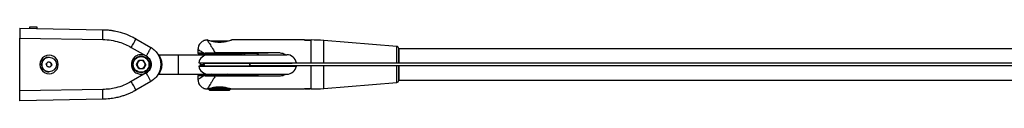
# Model space of a CAD drawing. Header units: millimetres. Extents: x 331 to 1877, y 276 to 806.
# Tile 2 of 10: x 602 to 1104, y 299 to 336. Entities that reach past the tile are written whole.
import ezdxf

# ---------------------------------------------------------------- set-up
doc = ezdxf.new("R2010")
doc.units = ezdxf.units.MM
doc.header["$LTSCALE"] = 10

msp = doc.modelspace()

# ---------------------------------------------------------------- linework, layer by layer
at = {"color": 7, "linetype": 'Continuous', "lineweight": 25}
for p, q in [((601.86, 335.8), (644.33, 335.05)), ((606.86, 336.3), (606.86, 335.71)), ((610.86, 336.3), (606.86, 336.3)), ((610.86, 335.64), (610.86, 336.3)), ((601.86, 330.8), (644.33, 330.06)), ((601.86, 303.79), (601.86, 330.8)), ((661.22, 330.37), (668.86, 325.96)), ((661.22, 330.37), (668.86, 325.96)), ((697.79, 329.8), (697.63, 329.8)), ((699.43, 329.3), (708.29, 329.3)), ((747.27, 329.8), (709.92, 329.8)), ((747.31, 329.8), (750.53, 329.8)), ((750.62, 317.9), (750.62, 329.8)), ((794.39, 326.5), (757.1, 329.53)), ((757.1, 317.9), (757.1, 329.53)), ((658.8, 326.04), (666.45, 321.63)), ((672.81, 322.3), (682.86, 322.3)), ((682.86, 312.3), (682.86, 322.3)), ((682.86, 322.3), (698.16, 322.3)), ((692.86, 325.07), (692.86, 322.86)), ((696.36, 322.8), (696.35, 322.4)), ((696.35, 322.4), (701.25, 322.3)), ((711.37, 322.4), (696.35, 322.4)), ((711.36, 322.8), (696.36, 322.8)), ((698.16, 322.3), (738.16, 322.3)), ((701.36, 323.03), (701.36, 322.8)), ((734.86, 323.21), (701.69, 323.21)), ((706.36, 322.8), (706.36, 323.03)), ((713.95, 322.82), (706.36, 322.82)), ((706.47, 322.3), (711.37, 322.4)), ((711.37, 322.4), (711.36, 322.8)), ((714.1, 322.84), (713.95, 322.82)), ((722.82, 322.96), (716.17, 322.89)), ((734.86, 323.21), (722.82, 322.96)), ((794.39, 317.9), (794.39, 326.5)), ((795.4, 325.4), (795.4, 325.44)), ((795.4, 317.9), (795.4, 325.44)), ((795.4, 325.4), (795.4, 317.9)), ((1738.9, 325.3), (795.4, 325.3)), ((613.08, 317.3), (612.16, 317.3)), ((615.44, 317.58), (616.4, 318.66)), ((615.91, 316.21), (615.44, 317.58)), ((616.39, 318.66), (617.08, 318.52)), ((616.4, 318.66), (617.81, 318.38)), ((616.86, 321.06), (616.85, 321.06)), ((617.08, 318.52), (617.78, 318.38)), ((618.27, 317.01), (617.32, 315.93)), ((618.25, 317.01), (617.77, 316.47)), ((617.78, 318.38), (617.81, 318.38)), ((617.78, 318.38), (618.02, 317.7)), ((617.81, 318.38), (618.27, 317.01)), ((618.02, 317.7), (618.25, 317.01)), ((618.25, 317.01), (618.27, 317.01)), ((620.62, 317.3), (621.56, 317.3)), ((661.5, 317.3), (662.68, 319.34)), ((662.68, 315.25), (661.5, 317.3)), ((665.04, 319.34), (662.68, 319.34)), ((666.22, 317.3), (665.04, 319.34)), ((666.22, 317.3), (665.04, 315.25)), ((693.23, 318.12), (695.44, 318.05)), ((693.23, 318.12), (743.09, 318.12)), ((693.92, 317.3), (696.16, 317.3)), ((695.44, 318.05), (740.89, 318.05)), ((1747.63, 317.9), (719.34, 317.9)), ((719.34, 316.7), (1747.63, 316.7)), ((740.89, 318.05), (743.09, 318.12)), ((750.62, 304.8), (750.62, 316.7)), ((757.1, 305.06), (757.1, 316.7)), ((794.39, 308.09), (794.39, 316.7)), ((795.4, 316.7), (795.4, 309.2)), ((795.4, 309.15), (795.4, 316.7)), ((617.32, 315.93), (615.91, 316.21)), ((616.11, 313.6), (616.85, 313.53)), ((616.85, 313.53), (616.86, 313.53)), ((617.77, 316.47), (617.3, 315.93)), ((666.45, 312.97), (658.8, 308.55)), ((662.68, 315.25), (665.04, 315.25)), ((672.81, 312.3), (682.86, 312.3)), ((682.86, 312.3), (698.16, 312.3)), ((692.86, 311.73), (692.86, 309.52)), ((695.44, 316.55), (693.23, 316.47)), ((693.23, 316.47), (743.09, 316.47)), ((699.75, 312.3), (693.85, 312.2)), ((693.85, 312.2), (693.86, 311.7)), ((693.85, 312.2), (713.87, 312.2)), ((693.86, 311.7), (713.86, 311.7)), ((695.44, 316.55), (740.89, 316.55)), ((698.16, 312.3), (738.16, 312.3)), ((699.86, 311.7), (699.86, 311.56)), ((707.86, 311.56), (707.86, 311.7)), ((713.87, 312.2), (707.97, 312.3)), ((713.86, 311.7), (713.87, 312.2)), ((713.95, 311.77), (714.1, 311.75)), ((716.17, 311.7), (722.82, 311.63)), ((722.82, 311.63), (734.86, 311.38)), ((743.09, 316.47), (740.89, 316.55)), ((668.86, 308.64), (661.22, 304.22)), ((668.86, 308.64), (661.22, 304.22)), ((734.86, 311.38), (701.69, 311.38)), ((757.1, 305.06), (794.39, 308.09)), ((795.4, 309.3), (1738.9, 309.3)), ((795.4, 309.15), (795.4, 309.2)), ((644.33, 304.54), (601.86, 303.79)), ((697.59, 304.8), (698.12, 304.8)), ((697.64, 304.84), (697.65, 304.86)), ((698.36, 304.89), (698.36, 304.6)), ((698.36, 304.6), (698.86, 304.1)), ((698.36, 304.6), (704, 304.6)), ((703.99, 304.1), (698.86, 304.1)), ((708.7, 305.1), (699, 305.1)), ((700.84, 305.49), (700.84, 305.49)), ((701.09, 305.49), (700.84, 305.49)), ((701.1, 305.52), (701.08, 305.49)), ((701.12, 305.54), (701.09, 305.49)), ((701.58, 305.61), (701.52, 305.49)), ((701.8, 305.49), (701.52, 305.49)), ((701.76, 305.62), (701.71, 305.49)), ((701.86, 305.64), (701.8, 305.49)), ((702.32, 305.69), (702.26, 305.49)), ((702.55, 305.49), (702.26, 305.49)), ((702.44, 305.67), (702.38, 305.49)), ((702.62, 305.72), (702.55, 305.49)), ((703.08, 305.75), (703.04, 305.49)), ((703.34, 305.49), (703.04, 305.49)), ((703.13, 305.73), (703.1, 305.49)), ((703.37, 305.76), (703.34, 305.49)), ((703.83, 305.77), (703.84, 305.49)), ((704.14, 305.49), (703.84, 305.49)), ((708.86, 304.1), (703.99, 304.1)), ((704, 304.6), (709.36, 304.6)), ((704.12, 305.74), (704.13, 305.49)), ((704.13, 305.76), (704.14, 305.49)), ((704.59, 305.75), (704.64, 305.49)), ((704.93, 305.49), (704.64, 305.49)), ((704.82, 305.71), (704.86, 305.49)), ((704.89, 305.73), (704.93, 305.49)), ((705.35, 305.7), (705.42, 305.49)), ((705.7, 305.49), (705.42, 305.49)), ((705.5, 305.67), (705.56, 305.49)), ((705.64, 305.67), (705.7, 305.49)), ((706.1, 305.61), (706.16, 305.49)), ((706.42, 305.49), (706.16, 305.49)), ((706.18, 305.59), (706.22, 305.49)), ((706.38, 305.57), (706.42, 305.49)), ((706.84, 305.5), (706.84, 305.49)), ((706.88, 305.49), (706.84, 305.49)), ((708.86, 304.1), (709.36, 304.6)), ((709.36, 304.6), (709.36, 304.89)), ((709.61, 304.8), (747.29, 304.8)), ((747.67, 304.8), (750.17, 304.8)), ((644.33, 299.54), (601.86, 298.8))]:
    msp.add_line(p, q, dxfattribs=at)
at = {"color": 7, "linetype": 'Continuous', "lineweight": 25, "flags": 128}
for points in [[(668.93, 325.91), (669.42, 325.61), (669.68, 325.43)], [(719.37, 317.3), (719.37, 317.07), (719.36, 316.87), (719.35, 316.74), (719.34, 316.7), (719.33, 316.74), (719.32, 316.87), (719.31, 317.07), (719.31, 317.3), (719.31, 317.53), (719.32, 317.72), (719.33, 317.85), (719.34, 317.9), (719.35, 317.85), (719.36, 317.72), (719.37, 317.53), (719.37, 317.3)], [(740.46, 317.9), (740.61, 317.98), (740.89, 318.05)], [(740.89, 316.55), (740.61, 316.61), (740.46, 316.7)]]:
    msp.add_lwpolyline(points, dxfattribs=at)
at = {"color": 7, "linetype": 'Continuous', "lineweight": 25}
for centre, radius in [((616.86, 317.3), 3.76), ((663.86, 317.3), 4.25), ((663.86, 317.3), 4)]:
    msp.add_circle(centre, radius, dxfattribs=at)
for centre, radius, start, end in [((572.69, 332.55), 71.68, 358.0016, 1.9984), ((588.59, 368), 81.8, 329.1372, 332.6099), ((659.53, 330.72), 0.5, 39.8765, 62.7081), ((750.62, 249.8), 80, 85.3549, 90), ((616.86, 317.3), 4.7, 359.9933, 180.0067), ((698.16, 317.3), 5, 90, 170.4839), ((714.09, 320.68), 2.16, 48.3617, 89.7369), ((722.71, 321.37), 1.59, 35.4303, 86.2777), ((722.58, 321.86), 1.13, 22.6941, 77.7555), ((738.16, 317.3), 5, 9.5161, 90), ((794.3, 325.41), 1.1, 2, 85.3549), ((616.86, 317.29), 4.7, 179.9933, 0.0067), ((616.85, 317.3), 3.77, 90.0069, 258.7024), ((616.83, 317.3), 1.25, 148.8903, 187.2747), ((616.83, 317.3), 1.25, 210.1343, 253.5131), ((616.83, 317.3), 1.25, 78.7065, 128.5341), ((616.83, 317.3), 1.25, 18.7027, 78.7038), ((616.83, 317.3), 1.25, 318.7131, 18.7053), ((663.86, 317.3), 2.04, 150, 210), ((663.86, 317.3), 2.04, 90, 150), ((663.86, 317.3), 2.04, 30, 90), ((663.86, 317.3), 2.04, 330, 30), ((695.41, 317.3), 0.75, 272, 88), ((616.83, 317.3), 1.25, 263.8986, 318.7135), ((663.86, 317.3), 2.04, 210, 270), ((663.86, 317.3), 2.04, 270, 330), ((698.16, 317.3), 5, 189.5161, 270), ((714.09, 313.91), 2.16, 270.2631, 311.6383), ((722.71, 313.22), 1.59, 273.7223, 324.5697), ((722.58, 312.73), 1.13, 282.2445, 337.3059), ((738.16, 317.3), 5, 270, 350.4839), ((588.59, 266.59), 81.8, 27.3901, 30.8628), ((794.3, 309.18), 1.1, 274.6451, 358), ((572.69, 302.04), 71.68, 358.0016, 1.9984), ((750.62, 384.8), 80, 270, 274.6451)]:
    msp.add_arc(centre, radius, start, end, dxfattribs=at)
for centre, major_axis, start_param, end_param in [((703.86, 323.02), (2.6, 0), 6.004938, 9.703025), ((703.86, 311.57), (4.05, 0), 2.984296, 4.712389), ((703.86, 311.57), (4.05, 0), 4.712389, 6.440482)]:
    msp.add_ellipse(centre, major_axis=major_axis, ratio=0.017455, start_param=start_param, end_param=end_param, dxfattribs=at)
for points, knots in [([(601.86, 335.8), (601.86, 335.72), (601.86, 335.57), (601.86, 334.41), (601.86, 332.76), (601.86, 331.45), (601.86, 330.8)], [0, 0, 0, 0, 0.25001, 0.5, 0.74999, 1, 1, 1, 1]), ([(644.33, 335.05), (645.05, 335.03), (646.44, 334.98), (648.41, 334.76), (650.16, 334.48), (651.69, 334.15), (654.13, 333.52), (657.37, 332.42), (659.98, 331.03), (661.22, 330.37)], [0, 0, 0, 0, 0.123427, 0.235156, 0.335186, 0.423517, 0.500147, 0.762655, 1, 1, 1, 1]), ([(644.33, 330.06), (645.74, 329.97), (648.57, 329.81), (652.43, 328.87), (655.86, 327.62), (657.82, 326.57), (658.8, 326.04)], [0, 0, 0, 0, 0.279862, 0.560004, 0.779998, 1, 1, 1, 1]), ([(659.92, 331.04), (659.89, 331.07), (659.85, 331.11), (659.79, 331.15), (659.76, 331.16)], [0, 0, 0, 0, 0.5224927, 1, 1, 1, 1]), ([(660.01, 331.04), (660.07, 331), (660.19, 330.94), (660.44, 330.81), (660.63, 330.7), (660.73, 330.65)], [0, 0, 0, 0, 0.290631, 0.62137, 1, 1, 1, 1]), ([(660.73, 330.65), (660.82, 330.6), (660.98, 330.5), (661.14, 330.41), (661.22, 330.37)], [0, 0, 0, 0, 0.559982, 1, 1, 1, 1]), ([(697.65, 329.8), (697.05, 329.74), (696.12, 329.64), (695, 329.05), (694.23, 328.43), (693.61, 327.65), (693.01, 326.53), (692.92, 325.6), (692.86, 325)], [0, 0, 0, 0, 0.239225, 0.368229, 0.500037, 0.63184, 0.760829, 1, 1, 1, 1]), ([(697.63, 329.77), (697.66, 329.71), (697.75, 329.58), (698.55, 328.28), (699.86, 326.18), (701.06, 324.23), (701.69, 323.21)], [0, 0, 0, 0, 0.213564, 0.451886, 0.712432, 1, 1, 1, 1]), ([(697.79, 329.79), (697.78, 329.79), (697.7, 329.82), (698.01, 329.71), (698.67, 329.51), (699.83, 329.2), (701.49, 328.87), (703.58, 328.69), (705.83, 328.8), (707.76, 329.16), (709.09, 329.52), (709.85, 329.76), (709.9, 329.78), (709.92, 329.78)], [0, 0, 0, 0, 0.010336, 0.086489, 0.163435, 0.252469, 0.360073, 0.483697, 0.611109, 0.738279, 0.843972, 0.929207, 1, 1, 1, 1]), ([(747.27, 329.8), (747.29, 329.79), (747.32, 329.79), (747.6, 329.75), (748.01, 329.72), (748.48, 329.69), (748.79, 329.69), (748.92, 329.69)], [0, 0, 0, 0, 0.211128, 0.424075, 0.638595, 0.853932, 1, 1, 1, 1]), ([(748.92, 329.69), (749.1, 329.69), (749.47, 329.69), (749.96, 329.73), (750.34, 329.77), (750.56, 329.8), (750.56, 329.79), (750.56, 329.79)], [0, 0, 0, 0, 0.199322, 0.398603, 0.598977, 0.80008, 1, 1, 1, 1]), ([(668.86, 317.3), (668.81, 317.82), (668.71, 318.94), (667.97, 320.26), (667.05, 321.2), (666.14, 321.79), (665.06, 322.2), (663.86, 322.35), (662.67, 322.2), (661.58, 321.79), (660.67, 321.2), (659.76, 320.26), (659.01, 318.94), (658.91, 317.82), (658.86, 317.3)], [0, 0, 0, 0, 0.099301, 0.215494, 0.280231, 0.34923, 0.422487, 0.5, 0.577513, 0.65077, 0.719769, 0.784506, 0.900699, 1, 1, 1, 1]), ([(668.86, 325.96), (669.64, 325.42), (671.15, 324.37), (672.73, 322.15), (673.66, 319.76), (673.96, 317.3), (673.66, 314.83), (672.73, 312.45), (671.15, 310.22), (669.64, 309.17), (668.86, 308.64)], [0, 0, 0, 0, 0.134667, 0.262892, 0.384672, 0.5, 0.615346, 0.737131, 0.865351, 1, 1, 1, 1]), ([(672.81, 322.3), (672.82, 322.28), (672.84, 322.24), (673.03, 321.96), (673.3, 321.5), (673.62, 320.84), (673.93, 320.05), (674.18, 319.16), (674.33, 318.23), (674.35, 317.6), (674.36, 317.3)], [0, 0, 0, 0, 0.114966, 0.237315, 0.367764, 0.503245, 0.637723, 0.764698, 0.885207, 1, 1, 1, 1]), ([(695.9, 323.16), (695.42, 323.15), (694.48, 323.13), (693.52, 323.09), (692.94, 323.05), (692.8, 323.01), (693.07, 322.97), (693.78, 322.94), (694.85, 322.9), (695.87, 322.88), (696.37, 322.87)], [0, 0, 0, 0, 0.124933, 0.249925, 0.374886, 0.499893, 0.62495, 0.750003, 0.875055, 1, 1, 1, 1]), ([(692.89, 325.03), (692.91, 325.02), (692.95, 324.99), (693.51, 324.64), (694.46, 324.05), (695.41, 323.47), (695.9, 323.16)], [0, 0, 0, 0, 0.207726, 0.457941, 0.720282, 1, 1, 1, 1]), ([(695.9, 323.16), (696.7, 323.18), (697.92, 323.2), (700.03, 323.21), (701.14, 323.21), (701.69, 323.21)], [0, 0, 0, 0, 0.496123, 0.749471, 1, 1, 1, 1]), ([(701.36, 322.83), (701.09, 322.83), (700.31, 322.83), (698.49, 322.84), (697.23, 322.86), (696.37, 322.87)], [0, 0, 0, 0, 0.144026, 0.411848, 1, 1, 1, 1]), ([(715.34, 322.3), (715.27, 322.36), (715.1, 322.51), (714.76, 322.68), (714.37, 322.8), (714.09, 322.82), (713.95, 322.82)], [0, 0, 0, 0, 0.196094, 0.465894, 0.732253, 1, 1, 1, 1]), ([(716.17, 322.89), (715.91, 322.89), (715.39, 322.88), (714.79, 322.87), (714.32, 322.86), (714.18, 322.85), (714.1, 322.84)], [0, 0, 0, 0, 0.249473, 0.499591, 0.749507, 1, 1, 1, 1]), ([(716.17, 322.89), (716.32, 322.86), (716.6, 322.8), (716.82, 322.46), (716.92, 322.3)], [0, 0, 0, 0, 0.532713, 1, 1, 1, 1]), ([(734.86, 323.21), (735.29, 323.17), (736.13, 323.08), (737.04, 322.71), (737.42, 322.37), (737.5, 322.3)], [0, 0, 0, 0, 0.448897, 0.879147, 1, 1, 1, 1]), ([(658.86, 317.3), (658.91, 316.78), (659.01, 315.65), (659.76, 314.33), (660.67, 313.4), (661.58, 312.8), (662.67, 312.39), (663.86, 312.25), (665.06, 312.39), (666.14, 312.8), (667.05, 313.4), (667.97, 314.33), (668.71, 315.65), (668.81, 316.78), (668.86, 317.3)], [0, 0, 0, 0, 0.099301, 0.215494, 0.280231, 0.34923, 0.422487, 0.5, 0.577513, 0.65077, 0.719769, 0.784506, 0.900699, 1, 1, 1, 1]), ([(666.45, 321.63), (666.81, 321.38), (667.53, 320.89), (668.33, 319.82), (668.83, 318.61), (669.01, 317.3), (668.83, 315.98), (668.33, 314.77), (667.53, 313.71), (666.81, 313.21), (666.45, 312.97)], [0, 0, 0, 0, 0.1247268, 0.2498864, 0.3749361, 0.5000118, 0.6250851, 0.7501321, 0.8752906, 1, 1, 1, 1]), ([(674.36, 317.3), (674.35, 316.99), (674.33, 316.36), (674.18, 315.43), (673.93, 314.55), (673.62, 313.75), (673.3, 313.09), (673.03, 312.63), (672.84, 312.35), (672.82, 312.31), (672.81, 312.3)], [0, 0, 0, 0, 0.115175, 0.234633, 0.36125, 0.495504, 0.632159, 0.763249, 0.885131, 1, 1, 1, 1]), ([(673.86, 317.3), (673.87, 317.3), (673.88, 317.3), (673.94, 317.3), (674.01, 317.3), (674.09, 317.3), (674.2, 317.3), (674.3, 317.3), (674.36, 317.3)], [0, 0, 0, 0, 0.239456, 0.368361, 0.500002, 0.631642, 0.760546, 1, 1, 1, 1]), ([(693.94, 318.1), (693.93, 318.02), (693.92, 317.77), (693.92, 317.49), (693.92, 317.3)], [0, 0, 0, 0, 0.336115, 1, 1, 1, 1]), ([(693.92, 317.3), (693.92, 317.09), (693.92, 316.8), (693.93, 316.56), (693.94, 316.49)], [0, 0, 0, 0, 0.719099, 1, 1, 1, 1]), ([(692.87, 311.58), (692.89, 311.58), (692.95, 311.6), (693.19, 311.62), (693.49, 311.64), (694.02, 311.66), (694.53, 311.68), (695.09, 311.69), (695.14, 311.7)], [0, 0, 0, 0, 0.192589, 0.362511, 0.509761, 0.634331, 0.965821, 1, 1, 1, 1]), ([(713.95, 311.77), (714.09, 311.77), (714.38, 311.79), (714.78, 311.92), (715.11, 312.09), (715.27, 312.24), (715.34, 312.3)], [0, 0, 0, 0, 0.273793, 0.547015, 0.823652, 1, 1, 1, 1]), ([(714.1, 311.75), (714.18, 311.75), (714.32, 311.74), (714.79, 311.72), (715.39, 311.71), (715.91, 311.7), (716.17, 311.7)], [0, 0, 0, 0, 0.2504926, 0.5004093, 0.750527, 1, 1, 1, 1]), ([(716.17, 311.7), (716.32, 311.73), (716.6, 311.79), (716.82, 312.13), (716.92, 312.3)], [0, 0, 0, 0, 0.532713, 1, 1, 1, 1]), ([(737.5, 312.3), (737.42, 312.22), (737.04, 311.88), (736.13, 311.51), (735.29, 311.42), (734.86, 311.38)], [0, 0, 0, 0, 0.120853, 0.551103, 1, 1, 1, 1]), ([(658.8, 308.55), (657.55, 307.89), (655.03, 306.57), (651.25, 305.4), (647.66, 304.7), (645.44, 304.59), (644.33, 304.54)], [0, 0, 0, 0, 0.279847, 0.559986, 0.779985, 1, 1, 1, 1]), ([(695.9, 311.43), (695.16, 310.97), (693.95, 310.22), (693.12, 309.71), (692.81, 309.51), (692.88, 309.56), (692.89, 309.56)], [0, 0, 0, 0, 0.435708, 0.704588, 0.96576, 1, 1, 1, 1]), ([(692.86, 309.59), (692.92, 308.99), (693.01, 308.06), (693.61, 306.94), (694.22, 306.16), (695, 305.54), (696.12, 304.95), (697.05, 304.86), (697.65, 304.8)], [0, 0, 0, 0, 0.2391386, 0.3681196, 0.4999216, 0.631735, 0.7607488, 1, 1, 1, 1]), ([(695.9, 311.43), (695.67, 311.43), (695.21, 311.44), (694.6, 311.46), (694.04, 311.48), (693.58, 311.5), (693.2, 311.52), (692.91, 311.54), (692.89, 311.56), (692.88, 311.57)], [0, 0, 0, 0, 0.11956, 0.246016, 0.379368, 0.519614, 0.647754, 0.820947, 1, 1, 1, 1]), ([(701.69, 311.38), (701.14, 311.38), (700.02, 311.38), (697.92, 311.39), (696.7, 311.41), (695.9, 311.43)], [0, 0, 0, 0, 0.251697, 0.506787, 1, 1, 1, 1]), ([(701.69, 311.38), (701.52, 311.1), (701.18, 310.55), (700.71, 309.79), (700.27, 309.08), (699.87, 308.44), (699.16, 307.3), (698.55, 306.3), (698.09, 305.57), (697.89, 305.24), (697.72, 304.97), (697.67, 304.89), (697.64, 304.84)], [0, 0, 0, 0, 0.082862, 0.16251, 0.238979, 0.312307, 0.382538, 0.652632, 0.738092, 0.821429, 0.902841, 1, 1, 1, 1]), ([(601.86, 298.8), (601.86, 298.82), (601.86, 298.86), (601.86, 299.29), (601.86, 300.18), (601.86, 301.49), (601.86, 302.73), (601.86, 303.44), (601.86, 303.79)], [0, 0, 0, 0, 0.136129, 0.270427, 0.499999, 0.729571, 0.863826, 1, 1, 1, 1]), ([(661.22, 304.22), (660.74, 303.96), (659.77, 303.41), (658.24, 302.67), (656.61, 301.98), (654.88, 301.34), (652.93, 300.74), (650.58, 300.18), (647.66, 299.69), (645.5, 299.59), (644.33, 299.54)], [0, 0, 0, 0, 0.091942, 0.187918, 0.287927, 0.391969, 0.500045, 0.634227, 0.800882, 1, 1, 1, 1]), ([(660.73, 303.94), (660.63, 303.89), (660.45, 303.79), (660.23, 303.67), (660.12, 303.61), (660.07, 303.59)], [0, 0, 0, 0, 0.403228, 0.750288, 1, 1, 1, 1]), ([(661.22, 304.22), (661.12, 304.17), (660.96, 304.08), (660.8, 303.98), (660.73, 303.94)], [0, 0, 0, 0, 0.56002, 1, 1, 1, 1]), ([(709.61, 304.81), (709.62, 304.81), (709.68, 304.79), (709.32, 304.9), (708.57, 305.12), (707.35, 305.42), (705.66, 305.7), (703.61, 305.81), (701.5, 305.64), (699.76, 305.28), (698.65, 304.98), (698.1, 304.81), (698.12, 304.81), (698.12, 304.81)], [0, 0, 0, 0, 0.027929, 0.104245, 0.184192, 0.277746, 0.389629, 0.514549, 0.641323, 0.768302, 0.867761, 0.950405, 1, 1, 1, 1]), ([(748.92, 304.9), (748.73, 304.9), (748.36, 304.9), (747.87, 304.86), (747.5, 304.83), (747.29, 304.8), (747.29, 304.8), (747.29, 304.8)], [0, 0, 0, 0, 0.213563, 0.427081, 0.641771, 0.857241, 1, 1, 1, 1]), ([(750.57, 304.8), (750.55, 304.8), (750.51, 304.8), (750.24, 304.84), (749.82, 304.87), (749.35, 304.9), (749.04, 304.9), (748.92, 304.9)], [0, 0, 0, 0, 0.211128, 0.424075, 0.638595, 0.853932, 1, 1, 1, 1])]:
    msp.add_open_spline(points, degree=3, knots=knots, dxfattribs=at)
for points in [[(668.86, 325.96), (668.83, 325.89), (668.78, 325.75), (668.23, 324.74), (667.42, 323.32), (666.77, 322.19), (666.45, 321.63)], [(672.38, 322.53), (672.41, 322.5), (672.46, 322.43), (672.56, 322.35), (672.68, 322.3), (672.76, 322.3), (672.81, 322.3)], [(668.86, 308.64), (668.83, 308.7), (668.78, 308.84), (668.23, 309.85), (667.42, 311.27), (666.77, 312.4), (666.45, 312.97)], [(672.38, 312.06), (672.41, 312.09), (672.46, 312.16), (672.56, 312.24), (672.68, 312.29), (672.76, 312.29), (672.81, 312.3)]]:
    msp.add_open_spline(points, degree=3, dxfattribs=at)

doc.saveas('drawing.dxf')
